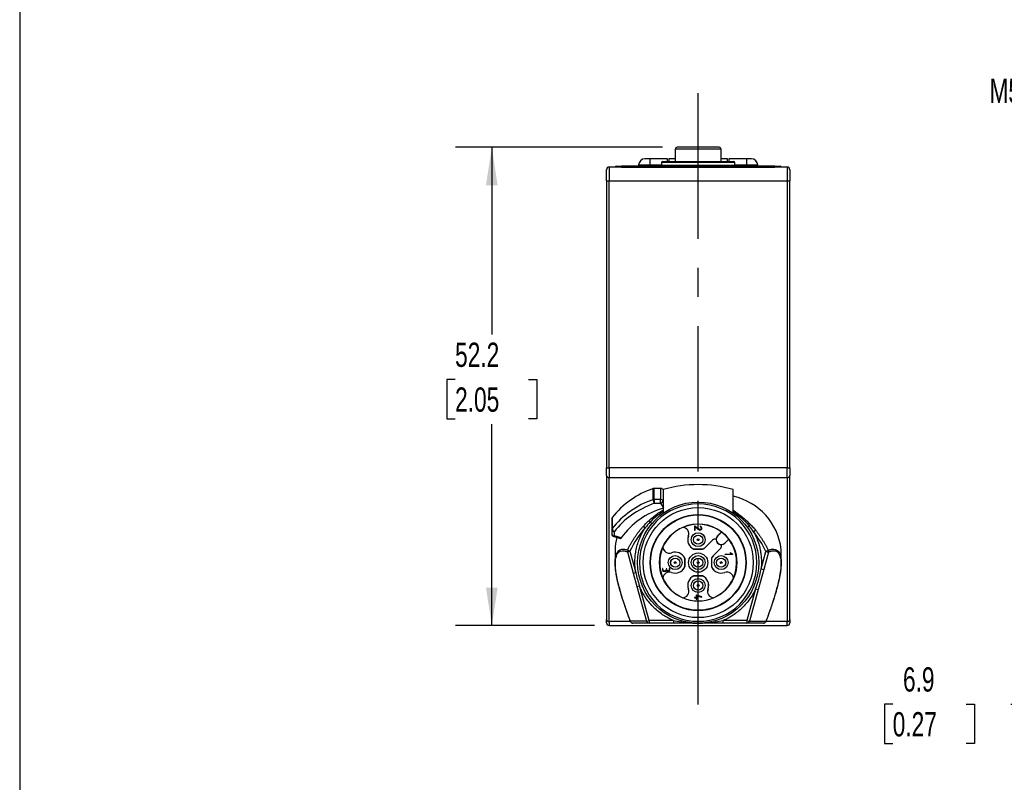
# Model space of a CAD drawing. Header units: millimetres. Extents: x 8 to 341, y 8 to 262.
# Tile 2 of 7: x 8 to 115, y 91 to 174. Entities that reach past the tile are written whole.
import ezdxf

# ---------------------------------------------------------------- set-up
doc = ezdxf.new("R2010")
doc.units = ezdxf.units.MM
doc.header["$LTSCALE"] = 1.25
doc.linetypes.add('CENTERX2', pattern=[20.32, 12.7, -2.54, 2.54, -2.54])
doc.layers.add('CENTER', color=40, linetype='CENTERX2')
doc.layers.add('DIMENSIONS', color=140, linetype='Continuous', lineweight=25)
doc.layers.add('TEXT', color=140, linetype='Continuous', lineweight=25)
doc.styles.add('SLDTEXTSTYLE0', font='TXT', dxfattribs={"width": 0.7})
doc.dimstyles.new('SLDDIMSTYLE0', dxfattribs={"dimtxt": 2.69751, "dimasz": 4.1275, "dimexe": 0, "dimexo": 0.0625, "dimgap": 0.674377, "dimtad": 0, "dimtih": 1, "dimtoh": 1, "dimrnd": 1e-09, "dimzin": 12, "dimdsep": 46, "dimtxsty": 'SLDTEXTSTYLE0', "dimsah": 1, "dimcen": 0.09, "dimadec": 0, "dimazin": 3, "dimtfac": 1, "dimtmove": 0, "dimatfit": 0, "dimfxl": 0, "dimfrac": 2, "dimtolj": 1, "dimtzin": 12, "dimarcsym": 0})
doc.dimstyles.new('SLDDIMSTYLE3', dxfattribs={"dimtxt": 2.69751, "dimasz": 4.1275, "dimexe": 0, "dimexo": 0.0625, "dimgap": 0.674377, "dimtad": 0, "dimtih": 1, "dimtoh": 1, "dimrnd": 1e-09, "dimzin": 12, "dimdsep": 46, "dimtxsty": 'SLDTEXTSTYLE0', "dimsah": 1, "dimcen": 0.09, "dimadec": 0, "dimazin": 3, "dimtfac": 1, "dimtofl": 0, "dimtmove": 0, "dimatfit": 3, "dimfxl": 0, "dimfrac": 2, "dimtolj": 1, "dimtzin": 12, "dimarcsym": 0})

# ---------------------------------------------------------------- blocks, each defined once
blk = doc.blocks.new('_D')
at = {"layer": 'DIMENSIONS'}
for p, q in [((120.3, 115.07), (120.3, 123)), ((128.47, 115.07), (116.33, 115.07)), ((165.43, 108.21), (116.33, 108.21)), ((120.3, 99.63), (120.3, 108.21)), ((103.13, 99.63), (102.22, 99.63)), ((102.22, 99.63), (102.22, 95.35)), ((111.14, 99.63), (112.05, 99.63)), ((112.05, 99.63), (112.05, 95.35)), ((116, 99.63), (120.3, 99.63)), ((102.22, 95.35), (103.13, 95.35)), ((112.05, 95.35), (111.14, 95.35))]:
    blk.add_line(p, q, dxfattribs=at)
for points in [[(120.3, 115.07), (120.93, 119.19), (119.66, 119.19)], [(120.3, 108.21), (119.66, 104.08), (120.93, 104.08)]]:
    blk.add_solid(points, dxfattribs=at)
at = {"layer": 'DIMENSIONS', "char_height": 2.646, "attachment_point": 1, "style": 'SLDTEXTSTYLE0'}
for s, insert in [('6.9', (104.25, 103.65)), ('0.27', (103.13, 98.76))]:
    blk.add_mtext(s, dxfattribs=dict(at, insert=insert))
blk = doc.blocks.new('_D_9')
at = {"layer": 'DIMENSIONS'}
for p, q in [((78.03, 160.36), (55.45, 160.36)), ((59.42, 160.36), (59.42, 139.94)), ((55.41, 135.05), (54.5, 135.05)), ((54.5, 135.05), (54.5, 130.76)), ((63.42, 135.05), (64.33, 135.05)), ((64.33, 135.05), (64.33, 130.76)), ((54.5, 130.76), (55.41, 130.76)), ((59.42, 108.21), (59.42, 130.16)), ((64.33, 130.76), (63.42, 130.76)), ((70.63, 108.21), (55.45, 108.21))]:
    blk.add_line(p, q, dxfattribs=at)
for points in [[(59.42, 160.36), (58.78, 156.23), (60.05, 156.23)], [(59.42, 108.21), (60.05, 112.33), (58.78, 112.33)]]:
    blk.add_solid(points, dxfattribs=at)
at = {"layer": 'DIMENSIONS', "char_height": 2.646, "attachment_point": 1, "style": 'SLDTEXTSTYLE0'}
for s, insert in [('52.2', (55.41, 139.06)), ('2.05', (55.41, 134.17))]:
    blk.add_mtext(s, dxfattribs=dict(at, insert=insert))

msp = doc.modelspace()

# ---------------------------------------------------------------- linework, layer by layer
for p, q in [((79.418, 160.157), (79.418, 158.807)), ((84.418, 160.157), (79.418, 160.157)), ((84.418, 158.807), (84.418, 160.157)), ((76.643, 159.107), (76.118, 159.107)), ((76.643, 159.107), (76.643, 158.407)), ((78.568, 159.107), (76.643, 159.107)), ((78.568, 158.815), (78.568, 159.107)), ((79.418, 159.107), (78.73, 159.107)), ((78.73, 159.107), (78.73, 158.815)), ((85.105, 159.107), (84.418, 159.107)), ((85.105, 158.815), (85.105, 159.107)), ((87.193, 159.107), (85.268, 159.107)), ((85.268, 159.107), (85.268, 158.815)), ((87.193, 159.107), (87.193, 158.407)), ((87.718, 159.107), (87.193, 159.107)), ((72.218, 158.205), (72.218, 156.705)), ((91.618, 158.205), (72.218, 158.205)), ((73.543, 158.207), (72.868, 158.207)), ((72.868, 158.207), (72.868, 158.205)), ((73.543, 158.307), (73.543, 158.207)), ((90.293, 158.307), (73.543, 158.307)), ((73.543, 158.207), (90.293, 158.207)), ((73.543, 158.205), (73.543, 158.207)), ((75.418, 158.407), (75.418, 158.307)), ((76.643, 158.407), (75.418, 158.407)), ((76.643, 158.407), (76.643, 158.307)), ((77.918, 158.407), (76.643, 158.407)), ((77.918, 158.707), (77.918, 158.407)), ((85.918, 158.707), (77.918, 158.707)), ((77.918, 158.407), (85.918, 158.407)), ((85.918, 158.407), (85.918, 158.707)), ((87.193, 158.407), (85.918, 158.407)), ((87.193, 158.407), (87.193, 158.307)), ((88.418, 158.407), (87.193, 158.407)), ((88.418, 158.307), (88.418, 158.407)), ((90.293, 158.307), (90.293, 158.207)), ((90.968, 158.207), (90.293, 158.207)), ((90.293, 158.207), (90.293, 158.205)), ((90.968, 158.205), (90.968, 158.207)), ((91.618, 158.205), (91.618, 156.705)), ((71.918, 156.705), (72.218, 156.705)), ((71.918, 156.705), (71.918, 125.412)), ((72.218, 156.705), (91.618, 156.705)), ((72.218, 125.412), (72.218, 156.705)), ((91.618, 156.705), (91.918, 156.705)), ((91.618, 156.705), (91.618, 125.412)), ((91.918, 125.412), (91.918, 156.705)), ((71.918, 125.412), (72.218, 125.412)), ((71.918, 124.564), (71.918, 108.857)), ((72.218, 125.412), (72.218, 124.352)), ((91.618, 125.412), (72.218, 125.412)), ((91.618, 124.352), (91.618, 125.412)), ((91.618, 125.412), (91.918, 125.412)), ((91.918, 108.857), (91.918, 124.564)), ((72.218, 124.352), (91.618, 124.352)), ((72.218, 108.645), (72.218, 124.352)), ((91.618, 124.352), (91.618, 108.645)), ((76.998, 121.935), (76.998, 123.137)), ((77.137, 121.96), (77.137, 123.162)), ((77.814, 123.162), (77.137, 123.162)), ((77.814, 123.162), (77.814, 121.96)), ((78.091, 123.031), (78.091, 121.829)), ((85.744, 120.444), (85.744, 123.031)), ((77.137, 121.96), (77.137, 121.535)), ((77.814, 121.96), (77.137, 121.96)), ((77.137, 121.535), (77.814, 121.535)), ((77.814, 121.535), (77.814, 121.96)), ((77.814, 121.535), (78.091, 121.062)), ((78.091, 121.829), (78.091, 120.444)), ((72.494, 119.878), (72.494, 118.676)), ((72.528, 119.977), (72.528, 118.775)), ((72.494, 118.676), (72.494, 118.198)), ((72.794, 117.986), (72.794, 118.464)), ((81.574, 119.028), (81.518, 119.03)), ((81.518, 119.03), (81.518, 118.616)), ((81.518, 118.616), (81.574, 118.616)), ((81.574, 118.616), (81.574, 118.96)), ((82.135, 119.033), (82.135, 118.975)), ((82.223, 118.707), (82.199, 118.693)), ((84.46, 118.407), (84.038, 117.984)), ((84.048, 117.974), (84.483, 118.409)), ((84.483, 118.409), (84.46, 118.407)), ((72.71, 117.91), (73.449, 117.694)), ((73.537, 117.768), (72.794, 117.986)), ((80.846, 117.961), (80.843, 117.962)), ((83.494, 117.528), (82.725, 116.759)), ((82.727, 116.757), (83.496, 117.526)), ((83.496, 117.526), (83.494, 117.528)), ((83.873, 117.573), (83.872, 117.57)), ((84.038, 117.984), (84.048, 117.974)), ((85.26, 117.632), (84.825, 117.197)), ((84.825, 117.197), (84.836, 117.186)), ((84.836, 117.186), (85.258, 117.609)), ((85.258, 117.609), (85.26, 117.632)), ((72.868, 116.498), (72.868, 115.04)), ((74.196, 116.24), (74.84, 113.922)), ((74.467, 116.298), (75.111, 113.98)), ((79.022, 116.141), (79.023, 116.138)), ((82.385, 116.525), (81.45, 116.525)), ((81.45, 116.525), (81.45, 116.522)), ((81.45, 116.522), (82.386, 116.522)), ((82.385, 116.525), (82.386, 116.522)), ((82.725, 116.759), (82.727, 116.757)), ((84.377, 116.645), (83.608, 115.876)), ((84.379, 116.643), (83.61, 115.874)), ((84.379, 116.643), (84.377, 116.645)), ((84.421, 117.021), (84.425, 117.021)), ((84.868, 115.994), (85.564, 115.994)), ((84.868, 115.938), (84.868, 115.994)), ((85.435, 116.166), (85.668, 115.99)), ((85.435, 116.095), (85.435, 116.166)), ((85.564, 115.994), (85.435, 116.095)), ((85.668, 115.99), (85.668, 115.938)), ((88.784, 114.381), (89.306, 116.281)), ((89.583, 116.224), (89.061, 114.324)), ((90.968, 115.04), (90.968, 116.498)), ((80.459, 115.534), (80.459, 114.599)), ((80.459, 115.534), (80.462, 115.534)), ((80.462, 114.598), (80.462, 115.534)), ((83.376, 115.534), (83.373, 115.534)), ((83.373, 115.534), (83.373, 114.598)), ((83.376, 115.534), (83.376, 114.599)), ((83.61, 115.874), (83.608, 115.876)), ((85.668, 115.938), (84.868, 115.938)), ((74.84, 113.922), (75.241, 112.478)), ((78.075, 114.433), (78.018, 114.433)), ((78.488, 114.38), (78.431, 114.38)), ((78.818, 114.434), (78.761, 114.434)), ((79.023, 113.995), (79.022, 113.992)), ((80.459, 114.599), (80.462, 114.598)), ((83.376, 114.599), (83.373, 114.598)), ((84.813, 113.992), (84.812, 113.995)), ((89.061, 114.324), (88.459, 112.136)), ((81.45, 113.608), (81.45, 113.611)), ((82.386, 113.611), (81.45, 113.611)), ((81.45, 113.608), (82.385, 113.608)), ((82.385, 113.608), (82.386, 113.611)), ((75.241, 112.478), (76.294, 108.683)), ((76.565, 108.74), (75.512, 112.535)), ((80.843, 112.171), (80.846, 112.172)), ((82.989, 112.172), (82.992, 112.171)), ((88.182, 112.194), (87.232, 108.74)), ((88.459, 112.136), (87.509, 108.683)), ((81.701, 111.279), (81.518, 111.279)), ((81.518, 111.279), (81.518, 111.22)), ((81.518, 111.22), (81.701, 111.22)), ((81.754, 111.516), (81.701, 111.516)), ((81.701, 111.516), (81.701, 111.279)), ((81.701, 111.22), (81.701, 111.098)), ((81.701, 111.098), (81.762, 111.098)), ((82.318, 111.348), (81.754, 111.516)), ((81.762, 111.279), (81.762, 111.457)), ((81.762, 111.457), (82.317, 111.288)), ((81.934, 111.279), (81.762, 111.279)), ((81.762, 111.098), (81.762, 111.22)), ((81.762, 111.22), (81.934, 111.22)), ((81.934, 111.22), (81.934, 111.279)), ((82.317, 111.288), (82.318, 111.348)), ((72.218, 108.645), (72.218, 108.205)), ((74.543, 108.645), (72.218, 108.645)), ((76.294, 108.683), (74.519, 108.683)), ((76.568, 108.466), (74.793, 108.466)), ((79.226, 108.74), (76.565, 108.74)), ((79.229, 108.466), (76.568, 108.466)), ((87.232, 108.74), (84.615, 108.74)), ((87.235, 108.466), (84.618, 108.466)), ((89.046, 108.466), (87.235, 108.466)), ((87.509, 108.683), (89.32, 108.683)), ((91.618, 108.645), (89.294, 108.645)), ((89.32, 108.683), (89.324, 108.658)), ((91.618, 108.205), (91.618, 108.645)), ((72.218, 108.205), (91.618, 108.205))]:
    msp.add_line(p, q)
at = {"flags": 128}
msp.add_lwpolyline([(72.794, 117.986), (72.772, 117.952), (72.75, 117.927), (72.73, 117.913), (72.713, 117.909), (72.71, 117.91)], dxfattribs=at)
for centre, radius in [((81.918, 115.066), 6.6), ((81.918, 115.066), 6), ((81.918, 115.066), 5.238), ((81.918, 115.066), 5.2), ((81.918, 115.066), 4.214), ((81.918, 117.566), 0.76), ((81.918, 117.566), 0.502), ((81.918, 117.566), 0.5), ((81.918, 117.566), 0.1), ((81.918, 115.066), 1.05), ((79.418, 115.066), 0.76), ((79.418, 115.066), 0.502), ((79.418, 115.066), 0.5), ((79.418, 115.066), 0.1), ((81.918, 115.066), 0.76), ((81.918, 115.066), 0.502), ((81.918, 115.066), 0.5), ((81.918, 115.066), 0.1), ((84.418, 115.066), 0.76), ((84.418, 115.066), 0.502), ((84.418, 115.066), 0.5), ((84.418, 115.066), 0.1), ((81.918, 112.566), 0.76), ((81.918, 112.566), 0.502), ((81.918, 112.566), 0.5), ((81.918, 112.566), 0.1)]:
    msp.add_circle(centre, radius)
for centre, radius, start, end in [((79.618, 160.157), 0.2, 90, 180), ((84.218, 160.157), 0.2, 0, 90), ((76.118, 158.407), 0.7, 90, 180), ((87.718, 158.407), 0.7, 0, 90), ((72.218, 157.905), 0.3, 90, 180), ((72.968, 158.207), 0.1, 90, 180), ((77.818, 158.407), 0.1, 270, 0), ((78.018, 158.707), 0.1, 90, 180), ((85.818, 158.707), 0.1, 0, 90), ((86.018, 158.407), 0.1, 180, 270), ((90.868, 158.207), 0.1, 0, 90), ((91.618, 157.905), 0.3, 0, 90), ((72.18, 124.617), 0.268, 191.42175, 278.04947), ((91.655, 124.617), 0.268, 261.95053, 348.57825), ((81.918, 109.753), 13.818, 73.92229, 106.07771), ((80.129, 113.969), 9.689, 108.85358, 141.6752), ((77.136, 122.759), 0.403, 89.77181, 109.97188), ((77.833, 122.843), 0.319, 36.06182, 93.4316), ((80.129, 112.767), 9.689, 108.85358, 141.6752), ((77.136, 121.557), 0.403, 89.77181, 109.97188), ((77.768, 121.979), 0.771, 183.24235, 215.13787), ((77.833, 121.641), 0.319, 36.06182, 93.4316), ((77.732, 121.891), 0.365, 282.88683, 348.89628), ((84.302, 115.746), 6.708, 6.43939, 77.57896), ((80.396, 112.931), 8.392, 105.7212, 144.80758), ((72.659, 119.876), 0.165, 142.40738, 179.2124), ((78.113, 120.799), 1.927, 216.21558, 222.3324), ((81.918, 115.066), 4.198, 52.72289, 113.64593), ((86.14, 120.436), 1.929, 314.40427, 320.60492), ((72.659, 118.674), 0.165, 142.40738, 179.2124), ((72.757, 118.729), 0.268, 191.42175, 278.04947), ((72.794, 118.198), 0.3, 180, 253.67505), ((72.757, 118.251), 0.268, 191.42175, 278.04947), ((72.911, 118.833), 0.387, 188.68622, 252.41458), ((77.859, 120.864), 2.648, 223.56853, 229.39575), ((81.918, 115.066), 4.198, 113.72455, 156.27545), ((80.182, 118.206), 0.705, 339.77592, 86.18642), ((80.182, 118.206), 0.708, 339.77592, 85.78401), ((81.918, 115.066), 4.213, 37.50665, 52.49335), ((86.109, 120.809), 3.011, 307.87979, 313.1405), ((77.471, 116.494), 4.604, 163.41554, 179.94394), ((81.918, 117.566), 1.145, 159.77592, 245.87307), ((81.918, 117.566), 1.142, 159.77592, 245.84158), ((83.712, 117.31), 0.308, 58.62579, 135), ((83.712, 117.31), 0.305, 58.33611, 135), ((84.437, 117.585), 0.564, 135, 181.21617), ((84.437, 117.585), 0.564, 181.55214, 268.44786), ((84.437, 117.585), 0.549, 135, 315), ((84.437, 117.585), 0.564, 268.78383, 315), ((81.918, 115.066), 4.198, 336.35407, 37.27711), ((74.003, 117.817), 1.588, 276.96676, 286.97971), ((81.918, 115.066), 4.198, 156.35407, 203.64593), ((78.778, 116.802), 0.708, 184.21599, 290.22408), ((78.778, 116.802), 0.705, 183.81358, 290.22408), ((79.418, 115.066), 1.145, 24.12693, 110.22408), ((79.418, 115.066), 1.142, 24.15842, 110.22408), ((81.918, 117.566), 1.142, 294.15842, 315), ((81.918, 117.566), 1.145, 294.12693, 315), ((84.162, 116.861), 0.305, 315, 31.66389), ((84.162, 116.861), 0.308, 315, 31.37421), ((89.752, 117.738), 1.524, 252.98537, 263.63806), ((84.418, 115.066), 1.145, 135, 155.87307), ((84.418, 115.066), 1.142, 135, 155.84158), ((74.647, 115.499), 1.588, 276.96676, 286.97971), ((78.778, 113.33), 0.708, 69.77592, 175.78401), ((78.778, 113.33), 0.705, 69.77592, 176.18642), ((79.418, 115.066), 1.145, 249.77592, 335.87307), ((79.418, 115.066), 1.142, 249.77592, 335.84158), ((84.418, 115.066), 1.145, 204.12693, 290.22408), ((84.418, 115.066), 1.142, 204.15842, 290.22408), ((85.057, 113.33), 0.708, 4.21599, 110.22408), ((85.057, 113.33), 0.705, 3.81358, 110.22408), ((89.23, 115.838), 1.524, 252.98537, 263.63806), ((81.918, 115.066), 4.198, 203.72455, 246.27545), ((81.918, 112.566), 1.145, 114.1272, 200.22408), ((81.918, 112.566), 1.142, 114.15868, 200.22408), ((81.918, 112.566), 1.142, 339.77592, 65.84132), ((81.918, 112.566), 1.145, 339.77592, 65.8728), ((81.918, 115.066), 4.198, 293.72455, 336.27545), ((75.048, 114.054), 1.588, 276.96676, 286.97971), ((80.182, 111.927), 0.705, 273.81358, 20.22408), ((80.182, 111.927), 0.708, 274.21599, 20.22408), ((83.654, 111.927), 0.708, 159.77592, 265.78401), ((83.654, 111.927), 0.705, 159.77592, 266.18642), ((88.628, 113.651), 1.524, 252.98537, 263.63806), ((81.918, 115.066), 4.198, 246.35407, 293.64593), ((72.18, 108.91), 0.268, 191.42175, 278.04947), ((72.218, 108.505), 0.3, 180, 270), ((74.797, 108.754), 0.288, 194.36901, 269.05077), ((76.102, 110.259), 1.588, 276.96676, 286.97971), ((76.573, 108.754), 0.288, 194.36901, 269.05077), ((83.394, 108.676), 6.829, 179.45795, 181.75641), ((86.054, 108.676), 6.829, 179.45795, 181.75641), ((80.219, 108.586), 0.184, 174.59085, 220.63735), ((81.536, 108.19), 1.556, 159.75593, 164.59461), ((83.115, 108.426), 0.711, 14.45346, 25.17478), ((83.607, 108.585), 0.197, 323.11978, 5.37265), ((91.443, 108.676), 6.829, 179.45795, 181.75641), ((87.678, 110.197), 1.524, 252.98537, 263.63806), ((94.06, 108.676), 6.829, 179.45795, 181.75641), ((87.23, 108.754), 0.288, 270.95421, 345.67804), ((89.041, 108.754), 0.288, 270.95421, 345.67804), ((91.655, 108.91), 0.268, 261.95053, 348.57825), ((91.618, 108.505), 0.3, 270, 0)]:
    msp.add_arc(centre, radius, start, end)
for points, knots in [([(84.215, 160.357), (84.215, 160.357), (84.215, 160.357), (84.179, 160.357), (84.085, 160.357), (83.892, 160.357), (83.632, 160.357), (83.301, 160.357), (82.908, 160.357), (82.463, 160.357), (82.073, 160.357), (81.76, 160.357), (81.461, 160.357), (81.104, 160.357), (80.713, 160.357), (80.363, 160.357), (80.063, 160.357), (79.822, 160.357), (79.67, 160.357), (79.614, 160.357), (79.619, 160.357), (79.62, 160.357)], [0, 0, 0, 0, 0.0217369, 0.0544728, 0.1144278, 0.1744563, 0.2344113, 0.2944398, 0.3593897, 0.4244137, 0.4893636, 0.5217369, 0.5544728, 0.6144278, 0.6744563, 0.7344113, 0.7944398, 0.8593897, 0.9244137, 0.9893636, 1, 1, 1, 1]), ([(72.968, 158.307), (72.968, 158.307), (73.028, 158.307), (73.244, 158.307), (73.39, 158.307), (73.543, 158.307)], [0, 0, 0, 0, 0.5, 0.5, 1, 1, 1, 1]), ([(78.018, 158.807), (78.018, 158.807), (79.765, 158.807), (84.07, 158.807), (85.818, 158.807), (85.818, 158.807)], [0, 0, 0, 0, 0.5, 0.5, 1, 1, 1, 1]), ([(71.918, 124.564), (71.918, 124.587), (71.918, 124.632), (71.918, 124.706), (71.918, 124.784), (71.918, 124.867), (71.918, 124.995), (71.918, 125.176), (71.918, 125.334), (71.918, 125.412)], [0, 0, 0, 0, 0.1002107, 0.1997274, 0.2991698, 0.399159, 0.500306, 0.7494241, 1, 1, 1, 1]), ([(81.918, 121.466), (83.615, 121.466), (85.243, 120.792), (87.643, 118.392), (88.318, 116.764), (88.318, 113.369), (87.643, 111.741), (85.243, 109.341), (83.615, 108.666), (80.22, 108.666), (78.592, 109.341), (76.192, 111.741), (75.518, 113.369), (75.518, 116.764), (76.192, 118.392), (78.592, 120.792), (80.22, 121.466), (81.918, 121.466)], [0, 0, 0, 0, 0.125, 0.125, 0.25, 0.25, 0.375, 0.375, 0.5, 0.5, 0.625, 0.625, 0.75, 0.75, 0.875, 0.875, 1, 1, 1, 1]), ([(76.558, 119.66), (76.874, 119.933), (77.355, 120.35), (77.902, 120.679), (78.091, 120.793)], [0, 0, 0, 0, 0.6551667, 1, 1, 1, 1]), ([(76.689, 119.501), (76.958, 119.768), (77.388, 120.196), (77.899, 120.525), (78.091, 120.648)], [0, 0, 0, 0, 0.6247362, 1, 1, 1, 1]), ([(85.744, 120.767), (85.774, 120.748), (85.971, 120.624), (86.298, 120.384), (86.729, 120.044), (87.171, 119.661), (87.464, 119.375), (87.63, 119.212)], [0, 0, 0, 0, 0.0433587, 0.2837897, 0.4964776, 0.7150602, 1, 1, 1, 1]), ([(85.744, 120.617), (86.005, 120.44), (86.655, 119.999), (87.177, 119.411), (87.489, 119.059)], [0, 0, 0, 0, 0.4012583, 1, 1, 1, 1]), ([(75.941, 119.039), (75.99, 119.093), (76.088, 119.201), (76.24, 119.358), (76.397, 119.512), (76.504, 119.611), (76.558, 119.66)], [0, 0, 0, 0, 0.2492438, 0.4989348, 0.7491585, 1, 1, 1, 1]), ([(76.689, 119.501), (76.739, 119.457), (76.792, 119.409), (76.86, 119.341), (76.873, 119.323), (76.87, 119.319)], [0, 0, 0, 0, 0.5, 0.5, 1, 1, 1, 1]), ([(87.63, 119.212), (87.693, 119.148), (87.818, 119.019), (87.997, 118.819), (88.111, 118.681), (88.168, 118.612)], [0, 0, 0, 0, 0.3344177, 0.6676847, 1, 1, 1, 1]), ([(74.215, 116.435), (74.265, 116.536), (74.364, 116.738), (74.522, 117.031), (74.685, 117.316), (74.852, 117.591), (75.024, 117.856), (75.2, 118.112), (75.38, 118.358), (75.563, 118.594), (75.749, 118.821), (75.877, 118.967), (75.941, 119.039)], [0, 0, 0, 0, 0.108327, 0.2147716, 0.3193447, 0.4220578, 0.5229229, 0.6219527, 0.7191606, 0.814561, 0.9081688, 1, 1, 1, 1]), ([(75.111, 113.98), (75.098, 114.063), (75.073, 114.23), (75.046, 114.481), (75.028, 114.733), (75.02, 114.985), (75.021, 115.368), (75.055, 115.88), (75.158, 116.514), (75.32, 117.137), (75.513, 117.672), (75.717, 118.123), (75.912, 118.497), (76.061, 118.735), (76.136, 118.854)], [0, 0, 0, 0, 0.04962703, 0.09916563, 0.14868187, 0.19824194, 0.24791182, 0.37394262, 0.50007685, 0.62609876, 0.75220772, 0.83484657, 0.91734164, 1, 1, 1, 1]), ([(81.574, 118.96), (81.662, 118.9), (81.792, 118.803), (81.965, 118.688), (82.111, 118.596), (82.281, 118.653), (82.329, 118.79), (82.301, 118.967), (82.202, 119.018), (82.135, 119.033)], [0.4928217, 0.4928217, 0.4928217, 0.4928217, 0.58936301, 0.63763367, 0.68590433, 0.73417498, 0.78244564, 0.83071629, 0.87898695, 0.87898695, 0.87898695, 0.87898695]), ([(82.199, 118.693), (82.142, 118.662), (82.023, 118.715), (81.83, 118.86), (81.675, 118.96), (81.574, 119.028)], [0.14222061, 0.14222061, 0.14222061, 0.14222061, 0.1976572, 0.2530938, 0.36396699, 0.36396699, 0.36396699, 0.36396699]), ([(87.293, 118.895), (87.291, 118.899), (87.306, 118.915), (87.379, 118.976), (87.435, 119.019), (87.489, 119.059)], [0, 0, 0, 0, 0.5, 0.5, 1, 1, 1, 1]), ([(87.958, 118.433), (88, 118.356), (88.083, 118.201), (88.197, 117.964), (88.301, 117.724), (88.397, 117.48), (88.482, 117.233), (88.559, 116.982), (88.626, 116.728), (88.702, 116.385), (88.774, 115.953), (88.819, 115.43), (88.827, 114.905), (88.798, 114.556), (88.784, 114.381)], [0, 0, 0, 0, 0.0627624, 0.1252646, 0.1875966, 0.2498491, 0.3121128, 0.3744789, 0.4370376, 0.4998788, 0.6252304, 0.7498845, 0.8745662, 1, 1, 1, 1]), ([(88.168, 118.612), (88.231, 118.533), (88.359, 118.374), (88.543, 118.125), (88.724, 117.866), (88.902, 117.598), (89.075, 117.318), (89.244, 117.029), (89.408, 116.729), (89.511, 116.524), (89.563, 116.421)], [0, 0, 0, 0, 0.11643761, 0.23528939, 0.35657266, 0.48030373, 0.60649793, 0.73516974, 0.8663328, 1, 1, 1, 1]), ([(73.449, 117.696), (73.457, 117.695), (73.474, 117.693), (73.505, 117.722), (73.528, 117.755), (73.537, 117.768)], [0, 0, 0, 0, 0.3226755, 0.7310066, 1, 1, 1, 1]), ([(73.276, 112.483), (73.238, 112.628), (73.137, 113.014), (73.014, 113.616), (72.913, 114.261), (72.864, 114.832), (72.867, 115.325), (72.921, 115.738), (73.027, 116.068), (73.18, 116.307), (73.376, 116.461), (73.613, 116.534), (73.894, 116.532), (74.105, 116.468), (74.215, 116.435)], [0, 0, 0, 0, 0.0513271, 0.1374525, 0.2184214, 0.2958862, 0.3723819, 0.4498318, 0.5301717, 0.61514, 0.7002304, 0.7922508, 0.8919721, 1, 1, 1, 1]), ([(74.519, 108.683), (74.473, 108.802), (74.379, 109.049), (74.238, 109.433), (74.091, 109.841), (73.942, 110.271), (73.715, 110.951), (73.48, 111.719), (73.174, 112.866), (72.968, 113.872), (72.887, 114.762), (72.896, 115.338), (72.98, 115.784), (73.127, 116.083), (73.325, 116.28), (73.565, 116.365), (73.826, 116.355), (74.034, 116.303), (74.151, 116.257), (74.196, 116.24)], [0, 0, 0, 0, 0.031138, 0.0642867, 0.0992191, 0.1356946, 0.1734633, 0.2705342, 0.3260766, 0.4580548, 0.5203522, 0.5789057, 0.6494995, 0.7133219, 0.7698083, 0.8502215, 0.91787, 0.9688331, 1, 1, 1, 1]), ([(74.467, 116.298), (74.416, 116.322), (74.359, 116.35), (74.267, 116.401), (74.232, 116.422), (74.215, 116.435)], [0, 0, 0, 0, 0.5, 0.5, 1, 1, 1, 1]), ([(89.563, 116.421), (89.545, 116.407), (89.51, 116.386), (89.416, 116.335), (89.358, 116.306), (89.306, 116.281)], [0, 0, 0, 0, 0.5, 0.5, 1, 1, 1, 1]), ([(89.583, 116.224), (89.623, 116.24), (89.702, 116.273), (89.82, 116.312), (89.939, 116.342), (90.057, 116.36), (90.255, 116.367), (90.445, 116.317), (90.695, 116.12), (90.872, 115.793), (90.943, 115.237), (90.943, 114.805), (90.912, 114.31), (90.79, 113.442), (90.567, 112.488), (90.274, 111.441), (90.032, 110.669), (89.753, 109.857), (89.536, 109.255), (89.391, 108.87), (89.32, 108.683)], [0, 0, 0, 0, 0.0267319, 0.054274, 0.0825175, 0.111353, 0.1406734, 0.2318862, 0.2661681, 0.3778243, 0.4458189, 0.4828491, 0.5163666, 0.5910617, 0.7111292, 0.7486438, 0.847659, 0.9009233, 0.9519109, 1, 1, 1, 1]), ([(89.563, 116.421), (89.676, 116.458), (89.893, 116.531), (90.183, 116.544), (90.428, 116.481), (90.632, 116.336), (90.793, 116.104), (90.905, 115.779), (90.966, 115.369), (90.973, 114.876), (90.928, 114.305), (90.829, 113.657), (90.706, 113.042), (90.602, 112.643), (90.562, 112.488)], [0, 0, 0, 0, 0.1083339, 0.2082689, 0.3003946, 0.3854631, 0.4704152, 0.5505521, 0.6276097, 0.7035356, 0.7803199, 0.8605046, 0.9457802, 1, 1, 1, 1]), ([(78.461, 114.194), (78.494, 114.146), (78.567, 114.102), (78.827, 114.138), (78.818, 114.33), (78.818, 114.434)], [0.69916884, 0.69916884, 0.69916884, 0.69916884, 0.7529693, 0.80676976, 0.91437067, 0.91437067, 0.91437067, 0.91437067]), ([(78.761, 114.434), (78.761, 114.371), (78.783, 114.275), (78.679, 114.155), (78.592, 114.172), (78.588, 114.172)], [0.54857937, 0.54857937, 0.54857937, 0.54857937, 0.61415266, 0.6469393, 0.67972594, 0.67972594, 0.67972594, 0.67972594]), ([(73.272, 112.47), (73.288, 112.404), (73.332, 112.23), (73.416, 111.925), (73.533, 111.514), (73.691, 110.996), (73.903, 110.344), (74.179, 109.545), (74.395, 108.972), (74.514, 108.657)], [0, 0, 0, 0, 0.0512228, 0.1348165, 0.2359102, 0.3686014, 0.5367495, 0.7452343, 1, 1, 1, 1]), ([(79.226, 108.74), (79.144, 108.776), (78.979, 108.848), (78.737, 108.969), (78.5, 109.098), (78.269, 109.236), (77.926, 109.459), (77.487, 109.79), (76.981, 110.258), (76.524, 110.774), (76.168, 111.268), (75.895, 111.722), (75.686, 112.121), (75.57, 112.397), (75.512, 112.535)], [0, 0, 0, 0, 0.0495177, 0.0989339, 0.1483248, 0.1977668, 0.247336, 0.3734275, 0.49966, 0.6258434, 0.7521717, 0.8347993, 0.9172915, 1, 1, 1, 1]), ([(88.182, 112.194), (88.146, 112.118), (88.074, 111.966), (87.955, 111.744), (87.829, 111.526), (87.695, 111.313), (87.481, 110.998), (87.166, 110.595), (86.727, 110.128), (86.246, 109.704), (85.788, 109.37), (85.368, 109.111), (84.998, 108.911), (84.743, 108.797), (84.615, 108.74)], [0, 0, 0, 0, 0.0496891, 0.0992826, 0.1488463, 0.1984462, 0.248148, 0.3742149, 0.5003441, 0.6263252, 0.7523654, 0.8349566, 0.917399, 1, 1, 1, 1]), ([(89.325, 108.657), (89.441, 108.965), (89.647, 109.513), (89.905, 110.257), (90.09, 110.821), (90.219, 111.236), (90.32, 111.571), (90.412, 111.894), (90.496, 112.199), (90.546, 112.396), (90.565, 112.474)], [0, 0, 0, 0, 0.2488945, 0.4423931, 0.587634, 0.6900294, 0.7647238, 0.8472805, 0.9391824, 1, 1, 1, 1]), ([(71.918, 108.505), (71.918, 108.506), (71.918, 108.507), (71.918, 108.519), (71.918, 108.537), (71.918, 108.563), (71.918, 108.612), (71.918, 108.699), (71.918, 108.804), (71.918, 108.857)], [0, 0, 0, 0, 0.1002107, 0.1997274, 0.2991698, 0.399159, 0.500306, 0.7494241, 1, 1, 1, 1]), ([(74.514, 108.658), (74.514, 108.659), (74.507, 108.664), (74.513, 108.674), (74.519, 108.683)], [0, 0, 0, 0, 0.1098316, 1, 1, 1, 1]), ([(74.533, 108.647), (74.529, 108.648), (74.519, 108.649), (74.516, 108.655), (74.514, 108.658)], [0, 0, 0, 0, 0.3733884, 1, 1, 1, 1]), ([(74.548, 108.643), (74.568, 108.594), (74.603, 108.546), (74.692, 108.482), (74.744, 108.466), (74.793, 108.466)], [0, 0, 0, 0, 0.5, 0.5, 1, 1, 1, 1]), ([(80.08, 108.466), (80.004, 108.466), (79.856, 108.466), (79.639, 108.466), (79.431, 108.466), (79.295, 108.466), (79.229, 108.466)], [0, 0, 0, 0, 0.268913, 0.5249513, 0.7684984, 1, 1, 1, 1]), ([(80.036, 108.603), (80.091, 108.596), (80.215, 108.579), (80.425, 108.552), (80.679, 108.523), (80.948, 108.5), (81.206, 108.484), (81.443, 108.473), (81.637, 108.469), (81.776, 108.467), (81.847, 108.467), (81.882, 108.466), (81.9, 108.466), (81.909, 108.466), (81.913, 108.466), (81.915, 108.466), (81.917, 108.466), (81.917, 108.466), (81.917, 108.466), (81.917, 108.466)], [0, 0, 0, 0, 0.08767505, 0.19967839, 0.33542489, 0.49452386, 0.62863815, 0.74544236, 0.872101, 0.93591686, 0.96796897, 0.9840339, 0.99207644, 0.99610027, 0.99811283, 0.99911927, 0.99962254, 0.99987418, 1, 1, 1, 1]), ([(81.918, 108.466), (81.764, 108.466), (81.457, 108.466), (80.986, 108.466), (80.526, 108.466), (80.221, 108.466), (80.08, 108.466)], [0, 0, 0, 0, 0.2500003, 0.5000276, 0.76743, 1, 1, 1, 1]), ([(83.765, 108.466), (83.673, 108.466), (83.478, 108.466), (83.171, 108.466), (82.802, 108.466), (82.381, 108.466), (82.072, 108.466), (81.918, 108.466)], [0, 0, 0, 0, 0.15104867, 0.31766434, 0.49992544, 0.7499758, 1, 1, 1, 1]), ([(84.618, 108.466), (84.552, 108.466), (84.416, 108.466), (84.208, 108.466), (83.989, 108.466), (83.841, 108.466), (83.765, 108.466)], [0, 0, 0, 0, 0.23151846, 0.47507149, 0.73110427, 1, 1, 1, 1]), ([(89.046, 108.466), (89.094, 108.466), (89.147, 108.482), (89.236, 108.547), (89.27, 108.594), (89.29, 108.643)], [0, 0, 0, 0, 0.5, 0.5, 1, 1, 1, 1]), ([(89.324, 108.658), (89.324, 108.657), (89.325, 108.65), (89.313, 108.649), (89.302, 108.648)], [0, 0, 0, 0, 0.1042417, 1, 1, 1, 1])]:
    msp.add_open_spline(points, degree=3, knots=knots)
for points in [[(71.918, 156.705), (71.918, 157.368), (71.918, 157.905), (71.918, 157.905)], [(90.293, 158.307), (90.61, 158.307), (90.868, 158.307), (90.868, 158.307)], [(91.918, 157.905), (91.918, 157.905), (91.918, 157.368), (91.918, 156.705)], [(91.918, 125.412), (91.918, 125.094), (91.918, 124.789), (91.918, 124.564)], [(77.137, 121.535), (75.282, 120.848), (73.766, 119.776), (72.794, 118.464)], [(76.689, 119.501), (76.491, 119.295), (76.307, 119.079), (76.136, 118.854)], [(76.136, 118.854), (75.486, 118.116), (74.922, 117.252), (74.467, 116.298)], [(80.234, 118.912), (80.232, 118.911), (80.23, 118.91), (80.229, 118.91)], [(82.135, 118.975), (82.262, 118.939), (82.279, 118.815), (82.242, 118.736)], [(82.242, 118.736), (82.241, 118.734), (82.232, 118.718), (82.223, 118.707)], [(87.958, 118.433), (87.814, 118.648), (87.658, 118.857), (87.489, 119.059)], [(89.306, 116.281), (88.926, 117.065), (88.472, 117.79), (87.958, 118.433)], [(74.215, 116.435), (74.189, 116.375), (74.182, 116.303), (74.196, 116.24)], [(78.074, 116.755), (78.073, 116.754), (78.073, 116.752), (78.072, 116.75)], [(89.583, 116.224), (89.597, 116.287), (89.59, 116.36), (89.563, 116.421)], [(75.111, 113.98), (75.218, 113.494), (75.353, 113.007), (75.512, 112.535)], [(78.018, 114.433), (78.018, 114.352), (78.004, 114.166), (78.157, 114.091), (78.249, 114.091)], [(78.431, 114.38), (78.431, 114.318), (78.434, 114.177), (78.221, 114.121), (78.052, 114.232), (78.075, 114.371), (78.075, 114.433)], [(78.249, 114.091), (78.339, 114.091), (78.431, 114.124), (78.461, 114.194)], [(78.588, 114.172), (78.497, 114.186), (78.488, 114.294), (78.488, 114.38)], [(88.182, 112.194), (88.439, 112.897), (88.645, 113.645), (88.784, 114.381)], [(78.072, 113.382), (78.073, 113.381), (78.073, 113.379), (78.074, 113.377)], [(85.761, 113.377), (85.762, 113.379), (85.763, 113.381), (85.763, 113.382)], [(80.229, 111.223), (80.23, 111.222), (80.232, 111.221), (80.234, 111.221)], [(83.601, 111.221), (83.603, 111.221), (83.605, 111.222), (83.607, 111.223)], [(79.226, 108.74), (79.49, 108.689), (79.76, 108.643), (80.036, 108.603)], [(81.918, 108.466), (82.542, 108.466), (83.159, 108.505), (83.804, 108.603)], [(83.804, 108.603), (84.08, 108.643), (84.351, 108.689), (84.615, 108.74)], [(91.918, 108.857), (91.918, 108.632), (91.918, 108.505), (91.918, 108.505)]]:
    msp.add_open_spline(points, degree=3)
at = {"layer": 'CENTER'}
msp.add_line((81.918, 99.591), (81.918, 168.557), dxfattribs=at)
at = {"layer": 'TEXT'}
msp.add_line((7.937, 261.938), (7.937, 7.937), dxfattribs=at)

# ---------------------------------------------------------------- texts
at = {"layer": 'DIMENSIONS', "insert": (120.353, 167.841), "char_height": 2.64583, "attachment_point": 2, "style": 'SLDTEXTSTYLE0'}
msp.add_mtext('M5 SCREW^J(2x)', dxfattribs=at)

# ---------------------------------------------------------------- dimensions: what is measured, and where the dimension line sits
at = {"layer": 'DIMENSIONS'}
for base, p1, p2, dimstyle, picture, middle in [((59.416, 160.357), (72.218, 108.205), (79.617, 160.357), 'SLDDIMSTYLE3', '_D_9', (59.416, 135.047)), ((120.297, 108.205), (130.056, 115.066), (167.017, 108.205), 'SLDDIMSTYLE0', '_D', (120.297, 99.633))]:
    dim = msp.add_linear_dim(base=base, p1=p1, p2=p2, angle=90, dimstyle=dimstyle, dxfattribs=at)
    dim.commit()
    dim.dimension.update_dxf_attribs({"geometry": picture, "text_midpoint": middle, "dimtype": 160})

doc.saveas('drawing.dxf')
